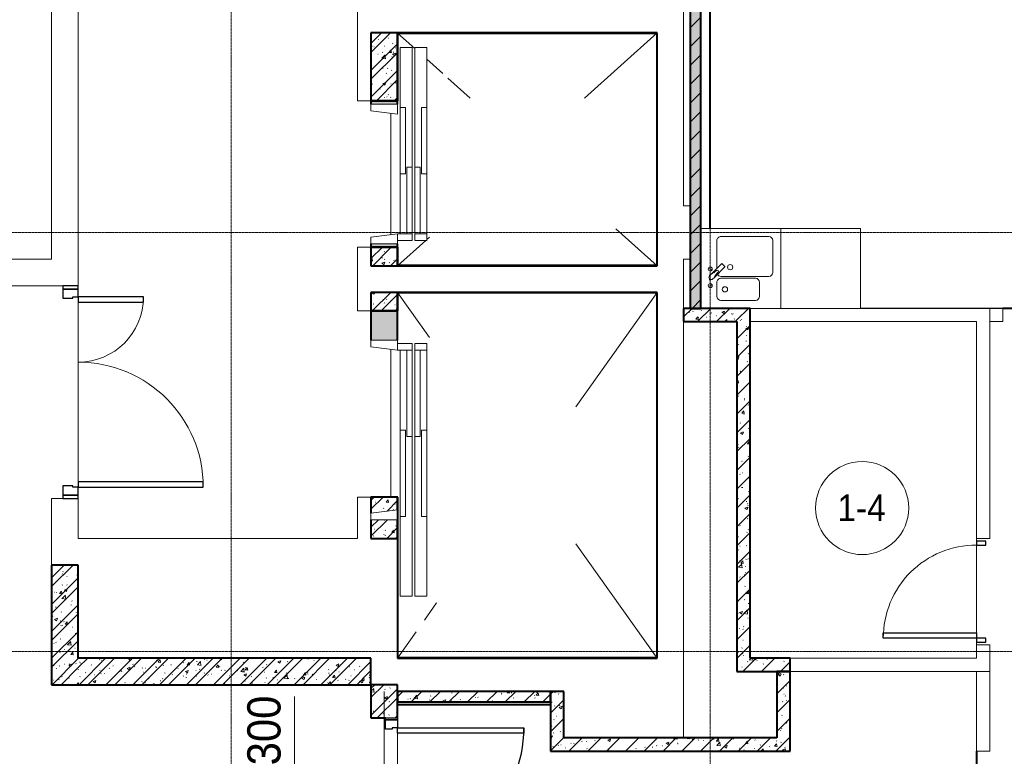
# Model space of a CAD drawing. Header units: millimetres. Extents: x 5617 to 112069, y 7718 to 237687.
# Tile 53 of 62: x 67156 to 74556, y 66862 to 72400. Entities that reach past the tile are written whole.
import ezdxf

# ---------------------------------------------------------------- set-up
doc = ezdxf.new("R2010")
doc.units = ezdxf.units.MM
for name, pattern in [('ADSK_Линия сетки', [25, 20, -2.5, 0, -2.5]), ('Линия сетки', [25, 20, -2.5, 0, -2.5]), ('Штрих_3_1_5_', [4.5, 3, -1.5]), ('Штриховая_ш3 п1_5', [4.5, 3, -1.5])]:
    doc.linetypes.add(name, pattern=pattern)
doc.layers.add('_Разделитель помещений_', color=4, linetype='Штриховая_ш3 п1_5', lineweight=40, true_color=0x00ffff)
for name, color, linetype, lineweight in [('Двери', 7, 'Continuous', 18), ('Каркас несущий', 7, 'Continuous', 18), ('Каркас_Импост', 7, 'Continuous', 30), ('Марки помещений', 7, 'Continuous', 20), ('Мебель', 7, 'Continuous', 18), ('Монтажный зазор', 7, 'Continuous', 30), ('Оси', 7, 'Continuous', 9), ('Панель', 7, 'Continuous', 30), ('Перекрытия', 7, 'Continuous', 18), ('Размеры', 7, 'Continuous', 9), ('Размеры-100', 7, 'Continuous', 9), ('Сантехнические приборы', 7, 'Continuous', 18), ('Стены', 7, 'Continuous', 18), ('Стены разрез', 7, 'Continuous', 40), ('Стены штриховка', 7, 'Continuous', 40)]:
    doc.layers.add(name, color=color, linetype=linetype, lineweight=lineweight)
doc.styles.add('Arial', font='arial.ttf', dxfattribs={"width": 0.9, "height": 250})
doc.styles.add('Arial_3', font='arial.ttf', dxfattribs={"width": 0.9, "height": 200})
doc.dimstyles.new('Основной_2_5_мм', dxfattribs={"dimscale": 304.8, "dimtxt": 255.06485, "dimasz": 0.463911, "dimexe": 0.492126, "dimexo": 0.492126, "dimgap": 0.098425, "dimtad": 1, "dimdec": 0, "dimdsep": 46, "dimtxsty": 'Arial', "dimblk1": 'OBLIQUE', "dimblk2": 'OBLIQUE', "dimsah": 1, "dimcen": 0.09, "dimdle": 0.492126, "dimazin": 2, "dimtfac": 1, "dimtdec": 4, "dimtix": 1, "dimtmove": 0, "dimatfit": 3, "dimfxl": 1, "dimtvp": 1, "dimtolj": 1, "dimtzin": 0, "dimlwd": 20, "dimlwe": 20, "dimarcsym": 2})
doc.dimstyles.new('Основной_2_5_мм_1', dxfattribs={"dimscale": 304.8, "dimtxt": 255.06485, "dimasz": 0.463911, "dimexe": 0.492126, "dimexo": 0.492126, "dimgap": 0.098425, "dimtad": 1, "dimdec": 0, "dimdsep": 46, "dimtxsty": 'Arial', "dimblk1": 'OBLIQUE', "dimblk2": 'OBLIQUE', "dimsah": 1, "dimcen": 0.09, "dimdle": 0.492126, "dimazin": 2, "dimtfac": 1, "dimtdec": 4, "dimtix": 1, "dimtmove": 1, "dimatfit": 3, "dimfxl": 1, "dimtvp": 1, "dimtolj": 1, "dimtzin": 0, "dimlwd": 20, "dimlwe": 20, "dimarcsym": 2})
pattern_1 = [(50, (0, 0), (218.62117, -19.1268), [22.86, -251.46]), (355, (0, 0), (-42.2919, 229.2684), [18.288, -201.168]), (100.451, (18.22, -1.6), (176.33107, 210.13963), [19.428, -213.708]), (46.184, (0, 60.96), (325.29495, -50.45164), [34.29, -377.19]), (96.636, (27.1, 56.76), (284.883, 296.9127), [29.142, -320.562]), (351.184, (0, 60.96), (284.8858, 296.9107), [27.432, -301.752]), (21, (30.48, 45.72), (181.93753, -122.71832), [22.86, -251.46]), (326, (30.48, 45.72), (74.16223, 221.0262), [18.288, -201.168]), (71.451, (45.64, 35.5), (256.10035, 98.30526), [19.428, -213.708]), (37.5, (0, 0), (3.70639, 101.465895), [3.353, -195.377, 3.353, -200.863, -201.93]), (37.5, (0, 0), (3.70639, 101.465895), [-402.946, 3.353, -198.577]), (7.5, (0, 0), (80.18358, 120.21653), [3.353, -113.081, 3.353, -190.805, -76.962]), (7.5, (0, 0), (80.18358, 120.21653), [-310.591, 3.353, -73.609]), (327.5, (-67.97, 0), (162.708646, -6.87497), [3.353, -72.847, 3.353, -234.391, -315.468]), (327.5, (-67.97, 0), (162.708646, -6.87497), [-313.944, 3.353, -312.115]), (317.5, (-98.45, 0), (177.75468, 30.51183), [3.353, -95.707, 3.353, -154.534, -224.028]), (317.5, (-98.45, 0), (177.75468, 30.51183), [-256.946, 3.353, -220.675])]
pattern_2 = [(45, (0, 0), (-101.02788, 101.02788), []), (45, (67.35, 0), (-101.02788, 101.02788), [])]
pattern_3 = [(45, (0, 0), (-70.71068, 70.71068), [])]

# ---------------------------------------------------------------- blocks, each defined once
blk = doc.blocks.new('MR_Мойка - Кухонная мойка-2498983-МКСС_K1_L26_85_950_1')
at = {"layer": 'Сантехнические приборы', "color": 253, "true_color": 0xaaaaaa}
for p, q in [((300, -550), (300, 50)), ((-104, -70), (-210, -70)), ((-136.7, -6.7), (-122.6, -33.3)), ((-79, -39), (-69.8, -48.2)), ((-69.8, -48.2), (11.4, -129.4)), ((-45.7, -24.2), (-55, -14.9)), ((35.5, -105.4), (-45.7, -24.2)), ((2.7, -6.7), (-11.4, -33.3)), ((210, -70), (0.1, -70)), ((-240, -100), (-240, -360)), ((-74, -360), (-74, -100)), ((-60, -100), (-60, -460)), ((15.7, -129.4), (35.5, -109.6)), ((240, -460), (240, -100)), ((-300, -320), (-300, -550)), ((-300, -320), (-300, -550)), ((-210, -390), (-104, -390)), ((-30, -490), (210, -490)), ((-300, -550), (300, -550))]:
    blk.add_line(p, q, dxfattribs=at)
for centre, radius, start, end in [((-210, -100), 30, 90, 180), ((-129.7, -20), 15, 360, 180), ((-129.7, -20), 15, 180, 360), ((-104, -100), 30, 360, 90), ((-67, -26.9), 17, 45, 225), ((-171.5, -230.2), 208.5, 46.5946, 60.81769), ((-30, -100), 30, 118.55106, 180), ((136.3, 77.5), 208.5, 209.18231, 223.4054), ((-21.7, -72.3), 9.19, 225, 45), ((-4.3, -20), 15, 360, 180), ((-4.3, -20), 15, 180, 360), ((210, -100), 30, 360, 90), ((-157, -130), 20, 360, 180), ((-157, -130), 20, 180, 360), ((13.5, -127.3), 3, 225, 315), ((13.5, -127.3), 3, 225, 315), ((33.3, -107.5), 3, 315, 45), ((33.3, -107.5), 3, 315, 45), ((10, -170), 20, 360, 180), ((10, -170), 20, 180, 360), ((-210, -360), 30, 180, 270), ((-104, -360), 30, 270, 360), ((-30, -460), 30, 180, 270), ((210, -460), 30, 270, 360)]:
    blk.add_arc(centre, radius, start, end, dxfattribs=at)
blk = doc.blocks.new('MR_Зона обслуживания - MR_Зона обслуживания-2560099-МКСС_K1_L26_85_950_1')
at = {"layer": 'Мебель', "lineweight": 9}
for p, q in [((300, 0), (-300, 0)), ((-300, 0), (-300, -600)), ((300, -600), (300, 0)), ((-300, -600), (300, -600))]:
    blk.add_line(p, q, dxfattribs=at)
blk = doc.blocks.new('101_Дверь_Однопольная - _НЧ_Мет_900х2100_Квартира_Пр-3608008-МКСС_K1_L26_85_950_1')
at = {"layer": 'Каркас_Импост', "color": 253, "true_color": 0xaaaaaa}
for p, q in [((-535, 100), (-475, 100)), ((-535, 10), (-535, 100)), ((-475, 100), (-475, 60)), ((475, 100), (535, 100)), ((475, 60), (475, 100)), ((535, 100), (535, 10)), ((-465, 10), (-535, 10)), ((-475, 60), (-465, 60)), ((-465, 60), (-465, 10)), ((465, 60), (475, 60)), ((465, 10), (465, 60)), ((535, 10), (465, 10))]:
    blk.add_line(p, q, dxfattribs=at)
at = {"layer": 'Монтажный зазор', "color": 253, "true_color": 0xaaaaaa}
for p, q in [((-550, 100), (-535, 100)), ((-550, 10), (-550, 100)), ((-535, 100), (-535, 10)), ((535, 10), (535, 100)), ((535, 100), (550, 100)), ((550, 100), (550, 10)), ((-535, 10), (-550, 10)), ((550, 10), (535, 10))]:
    blk.add_line(p, q, dxfattribs=at)
at = {"layer": 'Панель', "color": 253, "true_color": 0xaaaaaa}
for p, q in [((-475, 1050), (-435, 1050)), ((-475, 100), (-475, 1050)), ((-435, 1050), (-435, 100)), ((-435, 100), (-475, 100))]:
    blk.add_line(p, q, dxfattribs=at)
blk.add_arc((-475, 100), 950, 0, 90, dxfattribs=at)
blk = doc.blocks.new('A_DOR_Door - Вн_3_Одинарная_800x2100-3032953-МКСС_K1_L26_85_950_1')
at = {"layer": 'Двери', "color": 253, "lineweight": 30, "true_color": 0xaaaaaa}
for p, q in [((-350, 50), (-350, 750)), ((-350, 750), (-310, 750)), ((-350, 50), (-350, 750)), ((-310, 750), (-310, 50)), ((-380, 50), (-380, -20)), ((-350, 50), (-380, 50)), ((-310, 50), (-350, 50)), ((-350, -20), (-350, 50)), ((380, 50), (350, 50)), ((350, 50), (350, -20)), ((380, -20), (380, 50)), ((-380, -20), (-350, -20)), ((350, -20), (380, -20))]:
    blk.add_line(p, q, dxfattribs=at)
at = {"layer": 'Двери', "color": 254, "lineweight": 9, "true_color": 0xd4d4d4}
blk.add_arc((-350, 50), 700, 360, 90, dxfattribs=at)
blk = doc.blocks.new('A_MEQ_Elevator - Л2-3165701-МКСС_K1_L26_85_950_1')
at = {"layer": 'Двери', "color": 253, "true_color": 0xaaaaaa}
for p, q in [((-500, 320), (-950, 320)), ((-950, 320), (-950, 230)), ((-500, 320), (-500, 280)), ((0, 320), (-500, 320)), ((0, 280), (0, 320)), ((450, 320), (0, 320)), ((500, 320), (450, 320)), ((450, 320), (450, 230)), ((500, 230), (500, 320)), ((-950, 230), (-50, 230)), ((-500, 280), (0, 280)), ((-50, 270), (-50, 230)), ((450, 270), (-50, 270)), ((-50, 230), (450, 230)), ((450, 230), (450, 270)), ((450, 230), (500, 230)), ((-50, 210), (-950, 210)), ((-950, 210), (-950, 120)), ((0, 160), (-500, 160)), ((-500, 160), (-500, 120)), ((450, 210), (-50, 210)), ((-50, 210), (-50, 170)), ((-50, 170), (450, 170)), ((0, 120), (0, 160)), ((450, 170), (450, 210)), ((450, 210), (450, 100)), ((500, 210), (450, 210)), ((500, 100), (500, 210)), ((-950, 120), (-500, 120)), ((-450, 100), (-525, 100)), ((-525, 100), (-525, -100)), ((-500, 120), (0, 120)), ((-475, -100), (-450, 100)), ((0, 120), (450, 120)), ((450, 100), (500, 100)), ((450, 100), (475, -100)), ((525, 100), (500, 100)), ((525, -100), (525, 100)), ((-525, -100), (-475, -100)), ((475, -100), (525, -100))]:
    blk.add_line(p, q, dxfattribs=at)
blk = doc.blocks.new('A_MEQ_Elevator - Л1-3165749-МКСС_K1_L26_85_950_1')
at = {"layer": 'Двери', "color": 253, "true_color": 0xaaaaaa}
for p, q in [((-675, 100), (-675, -100)), ((-625, 100), (-675, 100)), ((-600, -100), (-625, 100)), ((625, 100), (600, -100)), ((675, 100), (625, 100)), ((675, -100), (675, 100)), ((-650, -120), (-1250, -120)), ((-1250, -120), (-1250, -210)), ((-675, -100), (-600, -100)), ((-650, -120), (-650, -160)), ((0, -120), (-650, -120)), ((0, -160), (0, -120)), ((600, -120), (0, -120)), ((650, -100), (600, -100)), ((600, -100), (600, -210)), ((650, -210), (650, -100)), ((650, -100), (675, -100)), ((-1250, -210), (-50, -210)), ((-650, -160), (0, -160)), ((-50, -170), (-50, -210)), ((600, -170), (-50, -170)), ((-50, -210), (600, -210)), ((600, -210), (600, -170)), ((600, -210), (650, -210)), ((-50, -230), (-1250, -230)), ((-1250, -230), (-1250, -320)), ((0, -280), (-650, -280)), ((-650, -280), (-650, -320)), ((600, -230), (-50, -230)), ((-50, -230), (-50, -270)), ((-50, -270), (600, -270)), ((0, -320), (0, -280)), ((600, -270), (600, -230)), ((600, -230), (600, -320)), ((650, -230), (600, -230)), ((650, -320), (650, -230)), ((-1250, -320), (-650, -320)), ((-650, -320), (0, -320)), ((0, -320), (600, -320)), ((600, -320), (650, -320))]:
    blk.add_line(p, q, dxfattribs=at)
blk = doc.blocks.new('ПР - 1100_200_Оп200-200-3608022-МКСС_K1_L26_85_950_1')
at = {"layer": 'Каркас несущий', "color": 21, "true_color": 0xffaaaa}
blk.add_line((-750, 0), (750, 0), dxfattribs=at)
blk.add_line((-750, 0), (750, 0), dxfattribs=at)
blk = doc.blocks.new('101_Дверь_Двупольная - _ПЧ_Мет_1350х2100_Лифтовый холл_Л-3669710-МКСС_K1_L26_85_950_1')
at = {"layer": 'Каркас_Импост', "color": 253, "true_color": 0xaaaaaa}
for p, q in [((-715, 100), (-775, 100)), ((-775, 100), (-775, -15)), ((-715, 60), (-715, 100)), ((775, 100), (715, 100)), ((715, 100), (715, 60)), ((775, -15), (775, 100)), ((-705, 60), (-715, 60)), ((-705, -15), (-705, 60)), ((715, 60), (705, 60)), ((705, 60), (705, -15)), ((-775, -15), (-705, -15)), ((705, -15), (775, -15))]:
    blk.add_line(p, q, dxfattribs=at)
at = {"layer": 'Монтажный зазор', "color": 253, "true_color": 0xaaaaaa}
for p, q in [((-775, 100), (-800, 100)), ((-800, 100), (-800, -15)), ((-775, -15), (-775, 100)), ((800, 100), (775, 100)), ((775, 100), (775, -15)), ((800, -15), (800, 100)), ((-800, -15), (-775, -15)), ((775, -15), (800, -15))]:
    blk.add_line(p, q, dxfattribs=at)
at = {"layer": 'Панель', "color": 253, "true_color": 0xaaaaaa}
for p, q in [((715, 1040), (675, 1040)), ((675, 1040), (675, 100)), ((715, 100), (715, 1040)), ((-675, 590), (-715, 590)), ((-715, 590), (-715, 100)), ((-675, 100), (-675, 590)), ((-715, 100), (-675, 100)), ((675, 100), (715, 100))]:
    blk.add_line(p, q, dxfattribs=at)
at = {"layer": 'Панель', "color": 253, "lineweight": 18, "true_color": 0xaaaaaa}
for centre, radius, start, end in [((715, 100), 940, 90, 180), ((-715, 100), 490, 360, 90)]:
    blk.add_arc(centre, radius, start, end, dxfattribs=at)
blk = doc.blocks.new('135_SLK_K1_AR_rvt-1-МКСС_K1_L26_85_950_1')
at = {"layer": 'Стены разрез', "lineweight": 9, "true_color": 0xaaaaaa}
h = blk.add_hatch(dxfattribs=at)
h.set_pattern_fill('FP_2', color=253, style=0, pattern_type=2)
h.set_pattern_definition(pattern_1)
h.paths.add_polyline_path([(57400, 70229.6), (57480, 70229.6), (57480, 77400), (57400, 77400), (57400, 70883)])
h = blk.add_hatch(dxfattribs=at)
h.set_pattern_fill('FP_4', color=253, style=0, pattern_type=2)
h.set_pattern_definition(pattern_3)
h.paths.add_polyline_path([(57400, 70229.6), (57480, 70229.6), (57480, 77400), (57400, 77400), (57400, 70883)])
h = blk.add_hatch(dxfattribs=at)
h.set_pattern_fill('FP_2', color=253, style=0, pattern_type=2)
h.set_pattern_definition(pattern_1)
h.paths.add_polyline_path([(55000, 71790), (55200, 71790), (55200, 72300), (55000, 72300)])
h = blk.add_hatch(dxfattribs=at)
h.set_pattern_fill('FP_3', color=253, style=0, pattern_type=2)
h.set_pattern_definition(pattern_2)
h.paths.add_polyline_path([(55000, 71790), (55200, 71790), (55200, 72300), (55000, 72300)])
at = {"layer": 'Стены разрез', "lineweight": 18, "true_color": 0xcbcbcb}
h = blk.add_hatch(color=9, dxfattribs=at)
h.paths.add_polyline_path([(55000, 70690), (55200, 70690), (55200, 70715), (55000, 70715)])
h.paths.add_polyline_path([(55200, 71765), (55200, 71790), (55000, 71790), (55000, 71765)])
at = {"layer": 'Стены разрез', "lineweight": 9, "true_color": 0xaaaaaa}
h = blk.add_hatch(dxfattribs=at)
h.set_pattern_fill('FP_2', color=253, style=0, pattern_type=2)
h.set_pattern_definition(pattern_1)
h.paths.add_polyline_path([(55000, 70550), (55200, 70550), (55200, 70690), (55000, 70690)])
h = blk.add_hatch(dxfattribs=at)
h.set_pattern_fill('FP_3', color=253, style=0, pattern_type=2)
h.set_pattern_definition(pattern_2)
h.paths.add_polyline_path([(55000, 70550), (55200, 70550), (55200, 70690), (55000, 70690)])
h = blk.add_hatch(dxfattribs=at)
h.set_pattern_fill('FP_2', color=253, style=0, pattern_type=2)
h.set_pattern_definition(pattern_1)
h.paths.add_polyline_path([(55000, 70210), (55200, 70210), (55200, 70350), (55000, 70350)])
h = blk.add_hatch(dxfattribs=at)
h.set_pattern_fill('FP_3', color=253, style=0, pattern_type=2)
h.set_pattern_definition(pattern_2)
h.paths.add_polyline_path([(55000, 70210), (55200, 70210), (55200, 70350), (55000, 70350)])
h = blk.add_hatch(dxfattribs=at)
h.set_pattern_fill('FP_2', color=253, style=0, pattern_type=2)
h.set_pattern_definition(pattern_1)
h.paths.add_polyline_path([(57750, 70129.6), (57750, 70229.6), (57350, 70229.6), (57350, 70129.6), (57480.9, 70129.6)])
h = blk.add_hatch(dxfattribs=at)
h.set_pattern_fill('FP_4', color=253, style=0, pattern_type=2)
h.set_pattern_definition(pattern_3)
h.paths.add_polyline_path([(57750, 70129.6), (57750, 70229.6), (57350, 70229.6), (57350, 70129.6), (57480.9, 70129.6)])
h = blk.add_hatch(dxfattribs=at)
h.set_pattern_fill('FP_2', color=253, style=0, pattern_type=2)
h.set_pattern_definition(pattern_1)
h.paths.add_polyline_path([(57750, 67600), (57850, 67600), (57850, 70229.6), (57750, 70229.6), (57750, 68348)])
h = blk.add_hatch(dxfattribs=at)
h.set_pattern_fill('FP_4', color=253, style=0, pattern_type=2)
h.set_pattern_definition(pattern_3)
h.paths.add_polyline_path([(57750, 67600), (57850, 67600), (57850, 70229.6), (57750, 70229.6), (57750, 68348)])
at = {"layer": 'Стены разрез', "lineweight": 18, "true_color": 0xcbcbcb}
blk.add_hatch(color=9, dxfattribs=at).paths.add_polyline_path([(55200, 69990), (55200, 70210), (55000, 70210), (55000, 69990)])
at = {"layer": 'Стены разрез', "lineweight": 9, "true_color": 0xaaaaaa}
h = blk.add_hatch(dxfattribs=at)
h.set_pattern_fill('FP_2', color=253, style=0, pattern_type=2)
h.set_pattern_definition(pattern_1)
h.paths.add_polyline_path([(55000, 68500), (55200, 68500), (55200, 68640), (55000, 68640)])
h.paths.add_polyline_path([(55000, 68690), (55200, 68715), (55200, 68810), (55000, 68810), (55000, 68715)])
h = blk.add_hatch(dxfattribs=at)
h.set_pattern_fill('FP_3', color=253, style=0, pattern_type=2)
h.set_pattern_definition(pattern_2)
h.paths.add_polyline_path([(55000, 68500), (55200, 68500), (55200, 68640), (55000, 68640)])
h.paths.add_polyline_path([(55000, 68690), (55200, 68715), (55200, 68810), (55000, 68810), (55000, 68715)])
h = blk.add_hatch(dxfattribs=at)
h.set_pattern_fill('FP_2', color=253, style=0, pattern_type=2)
h.set_pattern_definition(pattern_1)
h.paths.add_polyline_path([(52800, 67400), (52800, 68300), (52600, 68300), (52600, 67400)])
h = blk.add_hatch(dxfattribs=at)
h.set_pattern_fill('FP_3', color=253, style=0, pattern_type=2)
h.set_pattern_definition(pattern_2)
h.paths.add_polyline_path([(52800, 67400), (52800, 68300), (52600, 68300), (52600, 67400)])
h = blk.add_hatch(dxfattribs=at)
h.set_pattern_fill('FP_2', color=253, style=0, pattern_type=2)
h.set_pattern_definition(pattern_1)
h.paths.add_polyline_path([(52800, 67400), (55000, 67400), (55000, 67600), (52800, 67600)])
h = blk.add_hatch(dxfattribs=at)
h.set_pattern_fill('FP_3', color=253, style=0, pattern_type=2)
h.set_pattern_definition(pattern_2)
h.paths.add_polyline_path([(52800, 67400), (55000, 67400), (55000, 67600), (52800, 67600)])
h = blk.add_hatch(dxfattribs=at)
h.set_pattern_fill('FP_2', color=253, style=0, pattern_type=2)
h.set_pattern_definition(pattern_1)
h.paths.add_polyline_path([(58150, 67500), (58150, 67600), (57750, 67600), (57750, 67500)])
h = blk.add_hatch(dxfattribs=at)
h.set_pattern_fill('FP_4', color=253, style=0, pattern_type=2)
h.set_pattern_definition(pattern_3)
h.paths.add_polyline_path([(58150, 67500), (58150, 67600), (57750, 67600), (57750, 67500)])
h = blk.add_hatch(dxfattribs=at)
h.set_pattern_fill('FP_2', color=253, style=0, pattern_type=2)
h.set_pattern_definition(pattern_1)
h.paths.add_polyline_path([(58150, 67000), (58150, 67500), (58050, 67500), (58050, 67000)])
h = blk.add_hatch(dxfattribs=at)
h.set_pattern_fill('FP_4', color=253, style=0, pattern_type=2)
h.set_pattern_definition(pattern_3)
h.paths.add_polyline_path([(58150, 67000), (58150, 67500), (58050, 67500), (58050, 67000)])
h = blk.add_hatch(dxfattribs=at)
h.set_pattern_fill('FP_2', color=253, style=0, pattern_type=2)
h.set_pattern_definition(pattern_1)
h.paths.add_polyline_path([(55000, 65600), (55200, 65600), (55200, 66050), (55000, 66050), (55000, 65800)])
h.paths.add_polyline_path([(55008.3, 67150), (55200, 67150), (55200, 67400), (55000, 67400), (55000, 67150)])
h = blk.add_hatch(dxfattribs=at)
h.set_pattern_fill('FP_3', color=253, style=0, pattern_type=2)
h.set_pattern_definition(pattern_2)
h.paths.add_polyline_path([(55000, 65600), (55200, 65600), (55200, 66050), (55000, 66050), (55000, 65800)])
h.paths.add_polyline_path([(55008.3, 67150), (55200, 67150), (55200, 67400), (55000, 67400), (55000, 67150)])
h = blk.add_hatch(dxfattribs=at)
h.set_pattern_fill('FP_2', color=253, style=0, pattern_type=2)
h.set_pattern_definition(pattern_1)
h.paths.add_polyline_path([(56350, 67270), (56350, 67350), (55200, 67350), (55200, 67270)])
h = blk.add_hatch(dxfattribs=at)
h.set_pattern_fill('FP_4', color=253, style=0, pattern_type=2)
h.set_pattern_definition(pattern_3)
h.paths.add_polyline_path([(56350, 67270), (56350, 67350), (55200, 67350), (55200, 67270)])
h = blk.add_hatch(dxfattribs=at)
h.set_pattern_fill('FP_2', color=253, style=0, pattern_type=2)
h.set_pattern_definition(pattern_1)
h.paths.add_polyline_path([(56350, 66900), (56450, 66900), (56450, 67350), (56350, 67350), (56350, 67270)])
h = blk.add_hatch(dxfattribs=at)
h.set_pattern_fill('FP_4', color=253, style=0, pattern_type=2)
h.set_pattern_definition(pattern_3)
h.paths.add_polyline_path([(56350, 66900), (56450, 66900), (56450, 67350), (56350, 67350), (56350, 67270)])
h = blk.add_hatch(dxfattribs=at)
h.set_pattern_fill('FP_2', color=253, style=0, pattern_type=2)
h.set_pattern_definition(pattern_1)
h.paths.add_polyline_path([(56450, 66900), (58150, 66900), (58150, 67000), (56450, 67000)])
h = blk.add_hatch(dxfattribs=at)
h.set_pattern_fill('FP_4', color=253, style=0, pattern_type=2)
h.set_pattern_definition(pattern_3)
h.paths.add_polyline_path([(56450, 66900), (58150, 66900), (58150, 67000), (56450, 67000)])
at = {"color": 253, "lineweight": 18, "true_color": 0xaaaaaa}
for p, q in [((55200, 72299.6), (55330, 72182.9)), ((56603.9, 71810), (57150, 72300)), ((55420, 72102.2), (55540, 71994.5)), ((55578.5, 71960), (55745.6, 71810)), ((56840, 70828.1), (57150, 70550)), ((55420, 70747.8), (55440, 70765.8)), ((55200, 70550.4), (55411.3, 70740)), ((55200, 70349.3), (55440, 70010.9)), ((56540, 69490), (57150, 70350)), ((56540, 68460), (57150, 67600)), ((55401.6, 67885), (55493.8, 68015)), ((55199.5, 67600), (55340, 67798.1))]:
    blk.add_line(p, q, dxfattribs=at)
at = {"layer": '_Разделитель помещений_', "color": 131, "linetype": 'Штрих_3_1_5_', "true_color": 0xaaffff}
for p, q in [((57550, 70829.6), (57550, 77400)), ((57550, 70479.7), (57550, 70482.6)), ((57550, 70442.6), (57550, 70447.2)), ((60750, 70229.6), (59750, 70229.6)), ((55200, 67250), (56350, 67250)), ((59550, 66900), (59550, 65800))]:
    blk.add_line(p, q, dxfattribs=at)
at = {"layer": 'Перекрытия', "color": 253, "true_color": 0xaaaaaa}
for p, q in [((52800, 77200), (52800, 70400)), ((52600, 70600), (52600, 73120)), ((54900, 71790), (54900, 72640)), ((55000, 71790), (54900, 71790)), ((55150, 70783.7), (55150, 71696.2)), ((54900, 70210), (54900, 70690)), ((54900, 70690), (55000, 70690)), ((52175, 70600), (52600, 70600)), ((52685, 70400), (52175, 70400)), ((52800, 68925), (52800, 70275)), ((52800, 70275), (52800, 68925)), ((58680, 70230), (59750, 70230)), ((55000, 70210), (54900, 70210)), ((55150, 68810), (55150, 69921.2)), ((52600, 68300), (52600, 68800)), ((52600, 68800), (52685, 68800)), ((52800, 68800), (52800, 68500)), ((54900, 68500), (54900, 68810)), ((54900, 68810), (55000, 68810)), ((52800, 68500), (54900, 68500)), ((59550, 68480), (59550, 68500)), ((59550, 68500), (59550, 68480)), ((59550, 67790), (59550, 68450)), ((59550, 68450), (59550, 67790)), ((59550, 67700), (59550, 67720)), ((59550, 67720), (59550, 67700)), ((55200, 67035), (55200, 66125)), ((55200, 66125), (55200, 67035))]:
    blk.add_line(p, q, dxfattribs=at)
at = {"layer": 'Стены', "color": 253, "true_color": 0xaaaaaa}
for p, q in [((58680, 70229.6), (59650, 70229.6)), ((59650, 70129.6), (59650, 70229.6)), ((59650, 70229.6), (59750, 70229.6)), ((59650, 70229.6), (59650, 70129.6)), ((59750, 70129.6), (59750, 70229.6)), ((59550, 70129.6), (57850, 70129.6)), ((59550, 68500), (59550, 70129.6)), ((59650, 70129.6), (59650, 68500)), ((59750, 70129.6), (59650, 70129.6)), ((59550, 68500), (59650, 68500)), ((59550, 67600), (59550, 67700)), ((59650, 67700), (59550, 67700)), ((59650, 67700), (59650, 67500)), ((58150, 67600), (59550, 67600)), ((59550, 67500), (58150, 67500)), ((59550, 66900), (59550, 67500)), ((59550, 67500), (59650, 67500)), ((59550, 67500), (59650, 67500)), ((59650, 67500), (59650, 66900)), ((59550, 66900), (59650, 66900))]:
    blk.add_line(p, q, dxfattribs=at)
at = {"layer": 'Стены разрез', "color": 253, "true_color": 0xaaaaaa}
for p, q in [((57400, 77400), (57400, 70229.6)), ((57480, 70229.6), (57480, 77400)), ((55200, 72300), (55000, 72300)), ((55000, 72300), (55000, 71790)), ((55200, 71790), (55200, 72300)), ((57149, 72300), (55200, 72300)), ((55200, 72300), (55200, 72299)), ((55200, 72299), (55200, 71790)), ((55201, 72299), (57149, 72299)), ((55201, 71790), (55201, 72299)), ((57150, 72300), (57149, 72300)), ((57149, 72299), (57149, 70551)), ((57150, 70551), (57150, 72300)), ((55000, 71790), (55000, 71765)), ((55200, 71790), (55000, 71790)), ((55000, 71790), (55200, 71790)), ((55200, 71765), (55200, 71790)), ((55200, 71790), (55201, 71790)), ((55000, 70715), (55000, 70690)), ((55000, 70690), (55200, 70690)), ((55200, 70690), (55000, 70690)), ((55000, 70690), (55000, 70550)), ((55200, 70690), (55200, 70715)), ((55200, 70550), (55200, 70690)), ((55201, 70690), (55200, 70690)), ((55200, 70690), (55200, 70550)), ((55201, 70551), (55201, 70690)), ((55000, 70550), (55200, 70550)), ((55200, 70550), (55201, 70550)), ((57149, 70551), (55201, 70551)), ((55201, 70550), (57150, 70550)), ((57150, 70550), (57150, 70551)), ((55200, 70350), (55000, 70350)), ((55000, 70350), (55000, 70210)), ((55200, 70210), (55200, 70350)), ((57149, 70350), (55200, 70350)), ((55200, 70350), (55200, 70349)), ((55200, 70349), (55200, 70210)), ((55201, 70349), (57149, 70349)), ((55201, 70210), (55201, 70349)), ((57150, 70350), (57149, 70350)), ((57149, 70349), (57149, 67601)), ((57150, 67601), (57150, 70350)), ((57400, 70229.6), (57350, 70229.6)), ((57350, 70229.6), (57350, 70129.6)), ((57750, 70229.6), (57480, 70229.6)), ((57850, 70229.6), (57750, 70229.6)), ((57850, 67600), (57850, 70229.6)), ((55000, 70210), (55000, 69990)), ((55200, 70210), (55000, 70210)), ((55000, 70210), (55200, 70210)), ((55200, 69990), (55200, 70210)), ((55200, 70210), (55201, 70210)), ((57350, 70129.6), (57750, 70129.6)), ((57750, 70129.6), (57750, 67600)), ((55200, 68810), (55000, 68810)), ((55000, 68810), (55000, 68690)), ((55200, 68715), (55200, 68810)), ((55201, 68810), (55200, 68810)), ((55200, 68810), (55200, 68715)), ((55201, 67601), (55201, 68810)), ((55000, 68640), (55000, 68500)), ((55200, 68500), (55200, 68640)), ((55200, 68640), (55200, 67600)), ((55000, 68500), (55200, 68500)), ((52600, 68300), (52600, 67400)), ((52800, 68300), (52600, 68300)), ((52800, 67600), (52800, 68300)), ((55000, 67600), (52800, 67600)), ((55000, 67400), (55000, 67600)), ((55200, 67600), (55201, 67600)), ((57149, 67601), (55201, 67601)), ((55201, 67600), (57150, 67600)), ((57150, 67600), (57150, 67601)), ((57750, 67600), (57750, 67500)), ((58150, 67600), (57850, 67600)), ((58150, 67500), (58150, 67600)), ((57750, 67500), (58150, 67500)), ((58150, 67500), (58050, 67500)), ((58050, 67500), (58050, 67000)), ((58150, 67000), (58150, 67500)), ((52600, 67400), (52800, 67400)), ((52800, 67400), (55000, 67400)), ((55200, 67400), (55000, 67400)), ((55000, 67400), (55000, 67150)), ((55200, 67150), (55200, 67400)), ((56350, 67350), (55200, 67350)), ((55200, 67350), (55200, 67270)), ((56450, 67350), (56350, 67350)), ((56450, 67000), (56450, 67350)), ((55200, 67270), (56350, 67270)), ((56350, 67270), (56350, 66900)), ((55000, 67150), (55110, 67150)), ((58050, 67000), (56450, 67000)), ((58150, 66900), (58150, 67000)), ((56350, 66900), (56450, 66900)), ((56450, 66900), (58150, 66900))]:
    blk.add_line(p, q, dxfattribs=at)
at = {"layer": 'Стены штриховка', "color": 253, "true_color": 0xaaaaaa}
for p, q in [((57400, 70229.6), (57480, 70229.6)), ((57480, 70229.6), (57400, 70229.6)), ((56350, 67350), (56350, 67270)), ((56350, 67270), (56350, 67350))]:
    blk.add_line(p, q, dxfattribs=at)
at = {"layer": 'Двери', "color": 253, "lineweight": 18, "true_color": 0xaaaaaa}
for name, p, rotation in [('A_MEQ_Elevator - Л2-3165701-МКСС_K1_L26_85_950_1', (55100, 71240), 270), ('101_Дверь_Двупольная - _ПЧ_Мет_1350х2100_Лифтовый холл_Л-3669710-МКСС_K1_L26_85_950_1', (52700, 69600), 269.9999999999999), ('A_MEQ_Elevator - Л1-3165749-МКСС_K1_L26_85_950_1', (55100, 69315), 90), ('A_DOR_Door - Вн_3_Одинарная_800x2100-3032953-МКСС_K1_L26_85_950_1', (59600, 68100), 90), ('101_Дверь_Однопольная - _НЧ_Мет_900х2100_Квартира_Пр-3608008-МКСС_K1_L26_85_950_1', (55100, 66600), 269.9999999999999)]:
    blk.add_blockref(name, p, dxfattribs=dict(at, rotation=rotation))
at = {"layer": 'Каркас несущий', "color": 253, "lineweight": 18, "true_color": 0xaaaaaa, "rotation": 269.9999999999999}
blk.add_blockref('ПР - 1100_200_Оп200-200-3608022-МКСС_K1_L26_85_950_1', (55100, 66600), dxfattribs=at)
at = {"layer": 'Мебель', "color": 253, "lineweight": 18, "true_color": 0xaaaaaa, "rotation": 89.99999999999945}
blk.add_blockref('MR_Зона обслуживания - MR_Зона обслуживания-2560099-МКСС_K1_L26_85_950_1', (58080, 70529.6), dxfattribs=at)
at = {"layer": 'Сантехнические приборы', "color": 253, "lineweight": 18, "true_color": 0xaaaaaa, "rotation": 89.99999999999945}
blk.add_blockref('MR_Мойка - Кухонная мойка-2498983-МКСС_K1_L26_85_950_1', (57530, 70529.6), dxfattribs=at)
blk = doc.blocks.new('135_SLK_K1_AR_FCD_rvt-1-МКСС_K1_L26_85_950_1')
at = {"layer": 'Перекрытия', "color": 253, "lineweight": 5, "true_color": 0xaaaaaa}
for p, q in [((57350, 77000), (57350, 71000)), ((57350, 71000), (57400, 71000)), ((57400, 70600), (57350, 70600)), ((57350, 70600), (57350, 70229.6)), ((57350, 70129.6), (57350, 67000))]:
    blk.add_line(p, q, dxfattribs=at)
blk = doc.blocks.new('050_Марка_Помещение - Номер-620969-МКСС_K1_L26_85_950_1')
at = {"layer": 'Марки помещений'}
blk.add_circle((0, 0), 3.5, dxfattribs=at)
blk = doc.blocks.new('DIMBLOCK31-МКСС_K1_L26_85_950_1')
at = {"layer": 'Размеры-100', "lineweight": 20, "transparency": 16777216}
for p, q in [((65146.3, 72638), (65146.3, 72788)), ((67046.3, 72638), (67046.3, 72788)), ((64996.3, 72638), (67196.3, 72638)), ((65146.3, 72638), (65146.3, 72588)), ((67046.3, 72638), (67046.3, 69534.9))]:
    blk.add_line(p, q, dxfattribs=at)
at = {"layer": 'Размеры-100', "lineweight": 40, "transparency": 16777216}
for p, q in [((65146.3, 72638), (65217, 72708.7)), ((67046.3, 72638), (67117, 72708.7)), ((65146.3, 72638), (65075.6, 72567.3)), ((67046.3, 72638), (66975.6, 72567.3))]:
    blk.add_line(p, q, dxfattribs=at)
at = {"layer": 'Размеры-100', "color": 0, "lineweight": 20, "transparency": 16777216, "insert": (65751, 72992.6), "char_height": 250, "width": 828.765, "attachment_point": 1, "line_spacing_factor": 0.941778, "style": 'Arial'}
blk.add_mtext('1900', dxfattribs=at)
blk = doc.blocks.new('_Oblique')
at = {"color": 0, "linetype": 'ByBlock', "lineweight": -2}
blk.add_line((-0.5, -0.5), (0.5, 0.5), dxfattribs=at)
blk = doc.blocks.new('DIMBLOCK32-МКСС_K1_L26_85_950_1')
at = {"layer": 'Размеры-100', "lineweight": 20, "transparency": 16777216}
for p, q in [((69221.4, 67311.6), (69221.4, 66793.6)), ((69221.4, 66250), (69221.4, 66850)), ((69221.4, 66793.6), (69221.4, 66550)), ((69221.4, 66700), (69071.4, 66700)), ((69221.4, 66700), (69271.4, 66700)), ((69221.4, 66400), (69039, 66400)), ((69221.4, 66400), (69371.4, 66400))]:
    blk.add_line(p, q, dxfattribs=at)
at = {"layer": 'Размеры-100', "lineweight": 40, "transparency": 16777216}
for p, q in [((69221.4, 66700), (69150.7, 66770.7)), ((69221.4, 66700), (69292.1, 66629.3)), ((69221.4, 66400), (69150.7, 66470.7)), ((69221.4, 66400), (69292.1, 66329.3))]:
    blk.add_line(p, q, dxfattribs=at)
at = {"layer": 'Размеры-100', "color": 0, "lineweight": 20, "transparency": 16777216, "insert": (68866.8, 66793.6), "char_height": 250, "width": 621.573, "attachment_point": 1, "rotation": 90, "line_spacing_factor": 0.941778, "style": 'Arial'}
blk.add_mtext('300', dxfattribs=at)

msp = doc.modelspace()

# ---------------------------------------------------------------- linework, layer by layer
at = {"layer": 'Оси', "linetype": 'Линия сетки'}
for p, q in [((68746.3, 55648.9), (68746.3, 78180)), ((72346.3, 55648.9), (72346.3, 78180))]:
    msp.add_line(p, q, dxfattribs=at)
at = {"layer": 'Оси', "linetype": 'ADSK_Линия сетки'}
for p, q in [((81346.3, 70800), (26370.3, 70800)), ((81346.3, 67650), (26370.3, 67650))]:
    msp.add_line(p, q, dxfattribs=at)

# ---------------------------------------------------------------- block references
at = {"lineweight": 5}
for name in ['135_SLK_K1_AR_FCD_rvt-1-МКСС_K1_L26_85_950_1', '135_SLK_K1_AR_rvt-1-МКСС_K1_L26_85_950_1']:
    msp.add_blockref(name, (14796.3, 0), dxfattribs=at)
at = {"layer": 'Марки помещений', "xscale": 99.99999999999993, "yscale": 99.99999999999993, "zscale": 99.99999999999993}
msp.add_blockref('050_Марка_Помещение - Номер-620969-МКСС_K1_L26_85_950_1', (73487.9, 68728.3), dxfattribs=at)

# ---------------------------------------------------------------- texts
at = {"layer": 'Марки помещений', "lineweight": 9, "insert": (73301.4, 68830.1), "char_height": 200, "width": 447.342, "attachment_point": 1, "style": 'Arial_3'}
msp.add_mtext('1-4', dxfattribs=at)

# ---------------------------------------------------------------- dimensions: what is measured, and where the dimension line sits
at = {"layer": 'Размеры', "lineweight": 20}
dim = msp.add_linear_dim(base=(67046.3, 72638), p1=(65146.3, 72738), p2=(67046.3, 69384.9), dimstyle='Основной_2_5_мм', override={"dimpost": '<>', "dimfxl": 3853.993891}, dxfattribs=at)
dim.commit()
dim.dimension.update_dxf_attribs({"geometry": 'DIMBLOCK31-МКСС_K1_L26_85_950_1', "text_midpoint": (66096.3, 72795.7)})
dim = msp.add_linear_dim(base=(69221.4, 66700), p1=(68889, 66400), p2=(69121.4, 66700), angle=90, dimstyle='Основной_2_5_мм_1', override={"dimpost": '<>', "dimfxl": 379.466896}, dxfattribs=at)
dim.commit()
dim.dimension.update_dxf_attribs({"geometry": 'DIMBLOCK32-МКСС_K1_L26_85_950_1', "text_midpoint": (69033.5, 67104.4), "dimtype": 160, "text_rotation": 90})

doc.saveas('drawing.dxf')
